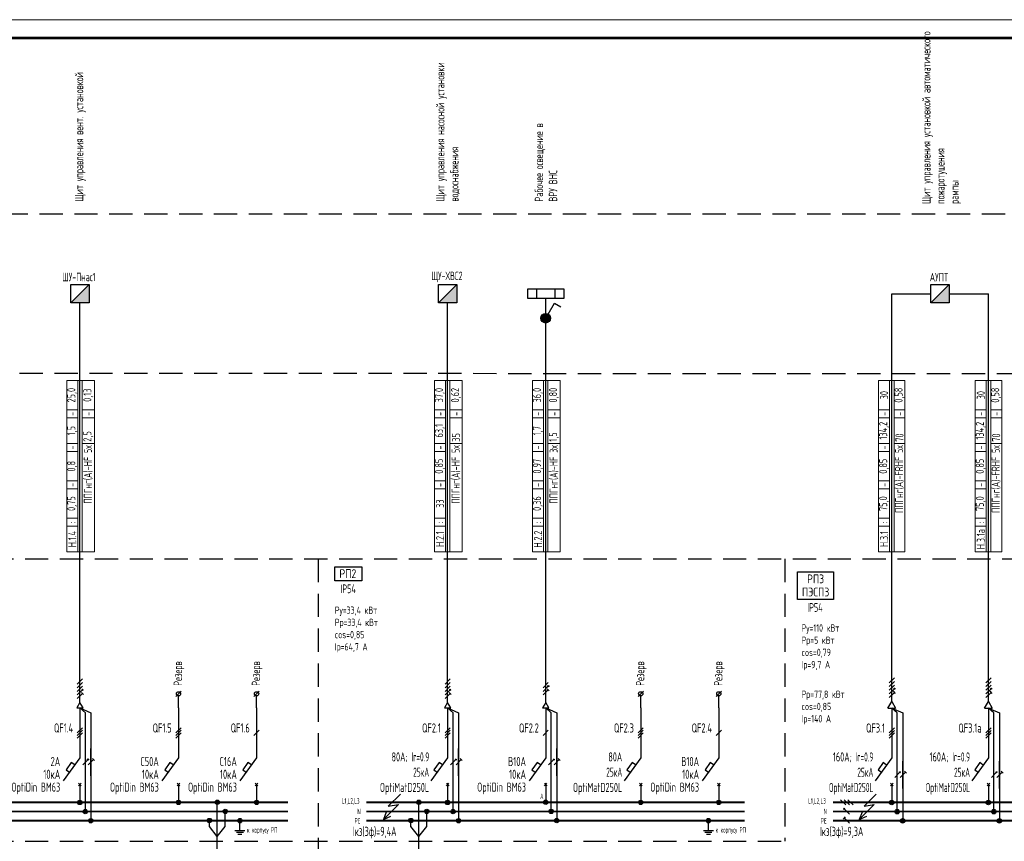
# Model space of a CAD drawing. Header units: millimetres. Extents: x -101899 to 582947, y -77476 to 345289.
# Tile 24 of 100: x 21570 to 48443, y 80280 to 102708. Entities that reach past the tile are written whole.
import ezdxf
from ezdxf.enums import TextEntityAlignment as Align

# ---------------------------------------------------------------- set-up
doc = ezdxf.new("R2010")
doc.units = ezdxf.units.MM
doc.linetypes.add('штриховая2', pattern=[9.525, 6.35, -3.175])
doc.layers.get('Defpoints').update_dxf_attribs({"color": 253})
doc.layers.add('$_Блоки', color=7, linetype='Continuous')
doc.layers.add('текст', color=7, linetype='Continuous', lineweight=20)
doc.layers.add('ФОРМАТ', color=7, linetype='Continuous', lineweight=18)
doc.styles.add('$_Electrical_gost', font='cs_gost2304.shx', dxfattribs={"width": 0.8})
doc.styles.add('$_ГОСТ.15', font='gost-uw.shx', dxfattribs={"oblique": 15})
doc.styles.add('Electrical_gost', font='cs_gost2304.shx', dxfattribs={"height": 250})

# ---------------------------------------------------------------- blocks, each defined once
blk = doc.blocks.new('*U157')
at = {"layer": 'ФОРМАТ'}
blk.add_lwpolyline([(891, 420), (891, 0), (0, 0), (0, 420)], close=True, dxfattribs=at)
at = {"layer": 'ФОРМАТ', "lineweight": 53}
blk.add_lwpolyline([(20, 415), (20, 5), (886, 5), (886, 415)], close=True, dxfattribs=at)
blk = doc.blocks.new('*U29')
for p, q in [((0, 25.74), (0, 12.14)), ((0.71, 20.36), (-0.71, 18.94)), ((0.71, 19.65), (-0.71, 18.24)), ((0.71, 18.94), (-0.71, 17.53)), ((0, 12.14), (-4.55, 5.86)), ((-0.35, 5.2), (0.35, 4.49)), ((-0.35, 4.49), (0.35, 5.2)), ((0, 4.84), (0, 0))]:
    blk.add_line(p, q)
blk.add_lwpolyline([(-1.42, 10.18), (-2.35, 10.84), (-3.76, 8.87), (-2.85, 8.21)])
at = {"style": 'Electrical_gost', "flags": 8}
for tag, width, p in [('QF', 0.8, (-1.86, 20.29)), ('ХАРАКТЕРИСТИКА_И_ТОК', 0.8, (-5.38, 11.14)), ('ОТКЛЮЧАЮЩАЯ_СПОСОБНОСТЬ', 0.8, (-5.38, 7.64)), ('МАРКА', 0.6, (-5.38, 4.14))]:
    blk.add_attdef(tag, text='', height=2.5, dxfattribs=dict(at, width=width)).set_placement(p, align=Align.MIDDLE_RIGHT)
blk = doc.blocks.new('Точка соединения')
blk.add_hatch(color=256).paths.add_polyline_path([(0.6, 0, 1), (-0.6, 0, 1)])
blk.add_hatch(color=256).paths.add_polyline_path([(0.6, 0, 1), (-0.6, 0, 1)])
blk.add_circle((0, 0), 0.6)
blk.add_circle((0, 0), 0.6)
blk = doc.blocks.new('*U30')
for p, q in [((0, 25.74), (0, 12.14)), ((0.71, 19.65), (-0.71, 18.24)), ((0, 12.14), (-4.55, 5.86)), ((-0.35, 5.2), (0.35, 4.49)), ((-0.35, 4.49), (0.35, 5.2)), ((0, 4.84), (0, 0))]:
    blk.add_line(p, q)
blk.add_lwpolyline([(-1.42, 10.18), (-2.35, 10.84), (-3.76, 8.87), (-2.85, 8.21)])
at = {"style": 'Electrical_gost', "flags": 8}
for tag, width, p in [('QF', 0.8, (-1.86, 20.29)), ('ХАРАКТЕРИСТИКА_И_ТОК', 0.8, (-5.38, 11.14)), ('ОТКЛЮЧАЮЩАЯ_СПОСОБНОСТЬ', 0.8, (-5.38, 7.64)), ('МАРКА', 0.6, (-5.38, 4.14))]:
    blk.add_attdef(tag, text='', height=2.5, dxfattribs=dict(at, width=width)).set_placement(p, align=Align.MIDDLE_RIGHT)
blk = doc.blocks.new('*T264')
at = {"layer": 'Defpoints', "color": 8, "linetype": 'ByBlock', "lineweight": 0, "transparency": 16777216}
for p, q in [((0, 0), (0, 4680)), ((0, 4680), (755, 4680)), ((300, 0), (300, 4680)), ((420, 0), (420, 4680)), ((755, 0), (755, 4680)), ((0, 3880), (300, 3880)), ((420, 3880), (755, 3880)), ((0, 3660), (300, 3660)), ((420, 3660), (755, 3660)), ((0, 2960), (300, 2960)), ((420, 2960), (755, 2960)), ((0, 2740), (300, 2740)), ((0, 1940), (300, 1940)), ((0, 1720), (300, 1720)), ((0, 920), (300, 920)), ((0, 700), (300, 700)), ((0, 0), (755, 0))]:
    blk.add_line(p, q, dxfattribs=at)
at = {"color": 0, "transparency": 16777216, "char_height": 220, "rotation": 90, "style": '$_Electrical_gost'}
for s, insert, width, attachment_point in [('37,0', (150, 4280), 800, 5), ('0,62', (588, 4280), 800, 5), ('-', (150, 3770), 220, 5), ('-', (588, 3770), 220, 5), ('63,1', (150, 3310), 700, 5), ('35', (588, 3010), 600, 4), ('-', (150, 2850), 220, 5), ('{\\C256;ППГнг(А)-HF 5х}', (588, 2910), 2860, 6), ('0,85', (150, 2340), 800, 5), ('-', (150, 1830), 220, 5), ('33', (150, 1320), 800, 5), (':', (150, 810), 220, 5), ('Н.2.1', (150, 350), 700, 5)]:
    blk.add_mtext(s, dxfattribs=dict(at, insert=insert, width=width, attachment_point=attachment_point))
blk = doc.blocks.new('*U27')
at = {"layer": '$_Блоки'}
h = blk.add_hatch(color=0, dxfattribs=at)
h.dxf.hatch_style = 1
h.paths.add_polyline_path([(2.5, 0), (2.5, 5), (-2.5, 0)])
at = {"layer": '$_Блоки', "color": 0}
blk.add_line((-2.5, 0), (2.5, 5), dxfattribs=at)
blk.add_lwpolyline([(-2.5, 5), (2.5, 5), (2.5, 0), (-2.5, 0)], close=True, dxfattribs=at)
at = {"layer": '$_Блоки', "style": 'Electrical_gost', "flags": 1}
for tag, p in [('ПОМЕЩЕНИЕ_№', (-0.37, 26.83)), ('ГРУППА_№', (-0.37, 22.83)), ('НАИМЕНОВАНИЕ', (-0.37, 18.83)), ('ПРИМЕЧАНИЕ', (-0.37, 14.83))]:
    blk.add_attdef(tag, text='', height=2.5, dxfattribs=at).set_placement(p, align=Align.TOP_LEFT)
blk = doc.blocks.new('*T265')
at = {"layer": 'Defpoints', "color": 8, "linetype": 'ByBlock', "lineweight": 0, "transparency": 16777216}
for p, q in [((0, 0), (0, 4680)), ((0, 4680), (755, 4680)), ((300, 0), (300, 4680)), ((420, 0), (420, 4680)), ((755, 0), (755, 4680)), ((0, 3880), (300, 3880)), ((420, 3880), (755, 3880)), ((0, 3660), (300, 3660)), ((420, 3660), (755, 3660)), ((0, 2960), (300, 2960)), ((420, 2960), (755, 2960)), ((0, 2740), (300, 2740)), ((0, 1940), (300, 1940)), ((0, 1720), (300, 1720)), ((0, 920), (300, 920)), ((0, 700), (300, 700)), ((0, 0), (755, 0))]:
    blk.add_line(p, q, dxfattribs=at)
at = {"color": 0, "transparency": 16777216, "char_height": 220, "rotation": 90, "style": '$_Electrical_gost'}
for s, insert, width, attachment_point in [('36,0', (150, 4280), 800, 5), ('0,80', (588, 4280), 800, 5), ('-', (150, 3770), 220, 5), ('-', (588, 3770), 220, 5), ('1,7', (150, 3310), 700, 5), ('1,5', (588, 3010), 600, 4), ('-', (150, 2850), 220, 5), ('{\\C256;ППГнг(А)-HF 3х}', (588, 2910), 2860, 6), ('0,97', (150, 2340), 800, 5), ('-', (150, 1830), 220, 5), ('0,36', (150, 1320), 800, 5), (':', (150, 810), 220, 5), ('Н.2.2', (150, 350), 700, 5)]:
    blk.add_mtext(s, dxfattribs=dict(at, insert=insert, width=width, attachment_point=attachment_point))
blk = doc.blocks.new('*T268')
at = {"layer": 'Defpoints', "color": 8, "linetype": 'ByBlock', "lineweight": 0, "transparency": 16777216}
for p, q in [((0, 0), (0, 4680)), ((0, 4680), (720, 4680)), ((300, 0), (300, 4680)), ((420, 0), (420, 4680)), ((720, 0), (720, 4680)), ((0, 3880), (300, 3880)), ((420, 3880), (720, 3880)), ((0, 3660), (300, 3660)), ((420, 3660), (720, 3660)), ((0, 2960), (300, 2960)), ((420, 2960), (720, 2960)), ((0, 2740), (300, 2740)), ((0, 1940), (300, 1940)), ((0, 1720), (300, 1720)), ((0, 920), (300, 920)), ((0, 700), (300, 700)), ((0, 0), (720, 0))]:
    blk.add_line(p, q, dxfattribs=at)
at = {"color": 0, "transparency": 16777216, "char_height": 220, "rotation": 90, "style": '$_Electrical_gost'}
for s, insert, width, attachment_point in [('30', (150, 4280), 800, 5), ('0,58', (570, 4280), 800, 5), ('-', (150, 3770), 220, 5), ('-', (570, 3770), 220, 5), ('134,2', (150, 3310), 700, 5), ('70', (570, 3010), 600, 4), ('-', (150, 2850), 220, 5), ('{\\C256;ППГнг(А)-FRHF 5х}', (570, 2910), 2860, 6), ('0,85', (150, 2340), 800, 5), ('-', (150, 1830), 220, 5), ('75,0', (150, 1320), 800, 5), (':', (150, 810), 220, 5), ('Н.3.1', (150, 350), 700, 5)]:
    blk.add_mtext(s, dxfattribs=dict(at, insert=insert, width=width, attachment_point=attachment_point))
blk = doc.blocks.new('*U15')
h = blk.add_hatch(color=256)
h.dxf.hatch_style = 1
h.paths.add_polyline_path([(0.86, -0.29, 1), (0.56, -0.29, 1)])
for p, q in [((0.71, 2.71), (-0.71, 1.29)), ((0, -3.75), (0, 3.75)), ((0.71, 1.71), (-0.71, 0.29)), ((0.71, 0.71), (-0.71, -0.71)), ((0.71, -0.29), (-0.71, -1.71)), ((0.71, -1.29), (-0.71, -2.71)), ((0.99, -1.58), (0.42, -1.01))]:
    blk.add_line(p, q)
blk.add_circle((0.71, -0.29), 0.15)
blk = doc.blocks.new('*U13')
h = blk.add_hatch(color=256)
h.dxf.hatch_style = 1
h.paths.add_polyline_path([(0.86, 0.71, 1), (0.56, 0.71, 1)])
h = blk.add_hatch(color=256)
h.dxf.hatch_style = 1
h.paths.add_polyline_path([(0.86, 0.71, 1), (0.56, 0.71, 1)])
for p, q in [((0, -3.75), (0, 3.75)), ((-0.71, -0.71), (0.71, 0.71))]:
    blk.add_line(p, q)
blk.add_circle((0.71, 0.71), 0.15)
blk.add_circle((0.71, 0.71), 0.15)
blk = doc.blocks.new('*U12')
for p, q in [((0, -3.75), (0, 3.75)), ((-0.71, -0.71), (0.71, 0.71)), ((0.99, 0.42), (0.42, 0.99))]:
    blk.add_line(p, q)
blk = doc.blocks.new('*T269')
at = {"layer": 'Defpoints', "color": 8, "linetype": 'ByBlock', "lineweight": 0, "transparency": 16777216}
for p, q in [((0, 0), (0, 4680)), ((0, 4680), (720, 4680)), ((300, 0), (300, 4680)), ((420, 0), (420, 4680)), ((720, 0), (720, 4680)), ((0, 3880), (300, 3880)), ((420, 3880), (720, 3880)), ((0, 3660), (300, 3660)), ((420, 3660), (720, 3660)), ((0, 2960), (300, 2960)), ((420, 2960), (720, 2960)), ((0, 2740), (300, 2740)), ((0, 1940), (300, 1940)), ((0, 1720), (300, 1720)), ((0, 920), (300, 920)), ((0, 700), (300, 700)), ((0, 0), (720, 0))]:
    blk.add_line(p, q, dxfattribs=at)
at = {"color": 0, "transparency": 16777216, "char_height": 220, "rotation": 90, "style": '$_Electrical_gost'}
for s, insert, width, attachment_point in [('30', (150, 4280), 800, 5), ('0,58', (570, 4280), 800, 5), ('-', (150, 3770), 220, 5), ('-', (570, 3770), 220, 5), ('134,2', (150, 3310), 700, 5), ('70', (570, 3010), 600, 4), ('-', (150, 2850), 220, 5), ('{\\C256;ППГнг(А)-FRHF 5х}', (570, 2910), 2860, 6), ('0,85', (150, 2340), 800, 5), ('-', (150, 1830), 220, 5), ('75,0', (150, 1320), 800, 5), (':', (150, 810), 220, 5), ('Н.3.1а', (150, 350), 700, 5)]:
    blk.add_mtext(s, dxfattribs=dict(at, insert=insert, width=width, attachment_point=attachment_point))
blk = doc.blocks.new('*U9')
for p, q in [((3.75, 0), (-3.75, 0)), ((-1.71, 0.71), (-0.29, -0.71)), ((-0.71, 0.71), (0.71, -0.71)), ((0.29, 0.71), (1.71, -0.71))]:
    blk.add_line(p, q)
blk = doc.blocks.new('*U10')
h = blk.add_hatch(color=256)
h.dxf.hatch_style = 1
h.paths.add_polyline_path([(-0.56, 0.71, 1), (-0.86, 0.71, 1)])
h = blk.add_hatch(color=256)
h.dxf.hatch_style = 1
h.paths.add_polyline_path([(-0.56, 0.71, 1), (-0.86, 0.71, 1)])
for p, q in [((3.75, 0), (-3.75, 0)), ((0.71, -0.71), (-0.71, 0.71))]:
    blk.add_line(p, q)
blk.add_circle((-0.71, 0.71), 0.15)
blk.add_circle((-0.71, 0.71), 0.15)
blk = doc.blocks.new('*U11')
for p, q in [((3.75, 0), (-3.75, 0)), ((-0.42, 0.99), (-0.99, 0.42)), ((0.71, -0.71), (-0.71, 0.71))]:
    blk.add_line(p, q)
blk = doc.blocks.new('*U257')
at = {"layer": '$_Блоки'}
h = blk.add_hatch(color=0, dxfattribs=at)
h.dxf.hatch_style = 1
h.paths.add_polyline_path([(1.3, 0, 1), (-1.3, 0, 1)])
at = {"layer": '$_Блоки', "color": 0}
for p, q in [((0.65, 1.13), (2.4, 4.16)), ((2.4, 4.16), (4.13, 3.16))]:
    blk.add_line(p, q, dxfattribs=at)
blk.add_circle((0, 0), 1.3, dxfattribs=at)
at = {"layer": '$_Блоки', "color": 0, "style": 'Electrical_gost', "flags": 1}
for tag, p in [('ПОМЕЩЕНИЕ_№', (-0.38, 22.55)), ('ГРУППА_№', (-0.38, 18.55)), ('НАИМЕНОВАНИЕ', (-0.38, 14.55)), ('ПРИМЕЧАНИЕ', (-0.38, 10.55))]:
    blk.add_attdef(tag, text='', height=2.5, dxfattribs=at).set_placement(p, align=Align.TOP_LEFT)
blk = doc.blocks.new('Светильник линейный светодиодный')
for p, q in [((-2.5, 1.25), (-2.5, -1.25)), ((2.5, 1.25), (2.5, -1.25))]:
    blk.add_line(p, q)
blk.add_lwpolyline([(-5, 1.25), (5, 1.25), (5, -1.25), (-5, -1.25)], close=True)
at = {"style": 'Electrical_gost'}
blk.add_attdef('ГРУППА', text='', height=2.5, dxfattribs=at).set_placement((-2.89, 2.37), align=Align.BOTTOM_RIGHT)
blk.add_attdef('ОБОЗНАЧЕНИЕ', text='', height=2.5, dxfattribs=at).set_placement((2.11, 2.37), align=Align.BOTTOM_LEFT)
at = {"style": 'Electrical_gost', "flags": 1}
for tag, p in [('НАИМЕНОВАНИЕ', (-0.39, -6.16)), ('ТИП', (-0.36, -10.3))]:
    blk.add_attdef(tag, text='', height=2.5, dxfattribs=at).set_placement(p, align=Align.BOTTOM_CENTER)
blk = doc.blocks.new('*U14')
h = blk.add_hatch(color=256)
h.dxf.hatch_style = 1
h.paths.add_polyline_path([(0.86, 0.71, 1), (0.56, 0.71, 1)])
for p, q in [((0, -3.75), (0, 3.75)), ((0.71, 1.71), (-0.71, 0.29)), ((0.71, 0.71), (-0.71, -0.71)), ((0.71, -0.29), (-0.71, -1.71)), ((0.99, -0.58), (0.42, -0.01))]:
    blk.add_line(p, q)
blk.add_circle((0.71, 0.71), 0.15)
blk = doc.blocks.new('*T435')
at = {"layer": 'Defpoints', "color": 8, "linetype": 'ByBlock', "lineweight": 0, "transparency": 16777216}
for p, q in [((0, 0), (0, 4680)), ((0, 4680), (755, 4680)), ((300, 0), (300, 4680)), ((420, 0), (420, 4680)), ((755, 0), (755, 4680)), ((0, 3880), (300, 3880)), ((420, 3880), (755, 3880)), ((0, 3660), (300, 3660)), ((420, 3660), (755, 3660)), ((0, 2960), (300, 2960)), ((420, 2960), (755, 2960)), ((0, 2740), (300, 2740)), ((0, 1940), (300, 1940)), ((0, 1720), (300, 1720)), ((0, 920), (300, 920)), ((0, 700), (300, 700)), ((0, 0), (755, 0))]:
    blk.add_line(p, q, dxfattribs=at)
at = {"color": 0, "transparency": 16777216, "char_height": 220, "rotation": 90, "style": '$_Electrical_gost'}
for s, insert, width, attachment_point in [('25,0', (150, 4280), 800, 5), ('0,13', (588, 4280), 800, 5), ('-', (150, 3770), 220, 5), ('-', (588, 3770), 220, 5), ('1,5', (150, 3310), 700, 5), ('2,5', (588, 3010), 600, 4), ('-', (150, 2850), 220, 5), ('{\\C256;ППГнг(А)-HF 5х}', (588, 2910), 2860, 6), ('0,8', (150, 2340), 800, 5), ('-', (150, 1830), 220, 5), ('0,75', (150, 1320), 800, 5), (':', (150, 810), 220, 5), ('Н.1.4', (150, 350), 700, 5)]:
    blk.add_mtext(s, dxfattribs=dict(at, insert=insert, width=width, attachment_point=attachment_point))

msp = doc.modelspace()

# ---------------------------------------------------------------- linework, layer by layer
for p, q in [((45372.2, 95227.8), (46441.5, 95227.8)), ((46943.9, 95227.8), (48010.6, 95227.8)), ((45267.2, 83918.4), (45372.2, 84100.3)), ((45267.2, 83918.4), (45477.2, 83918.4)), ((45372.2, 84100.3), (45477.2, 83918.4)), ((47905.7, 83918.4), (48010.7, 84100.3)), ((47905.7, 83918.4), (48115.7, 83918.4)), ((48010.7, 84100.3), (48115.7, 83918.4)), ((32464, 79633.3), (32464, 81345.4)), ((27444.9, 80571.3), (27714.9, 80571.3)), ((27485.4, 80526.3), (27674.4, 80526.3)), ((27525.9, 80473.2), (27633.9, 80473.2)), ((40233, 80571.3), (40503, 80571.3)), ((40273.5, 80526.3), (40462.5, 80526.3)), ((40314, 80473.2), (40422, 80473.2))]:
    msp.add_line(p, q)
at = {"linetype": 'штриховая2', "ltscale": 100}
for points in [[(12584.9, 97410.9), (74915.8, 97410.9)], [(19660.7, 93060.1), (74915.8, 93038.6)], [(12190.6, 87990.6), (74915.8, 87990.6)], [(29716.9, 87990.6), (29716.9, 65164)], [(42455.6, 87990.6), (42455.6, 80280)], [(12190.6, 80280), (42455.6, 80280)]]:
    msp.add_lwpolyline(points, dxfattribs=at)
for points in [[(45372.2, 84100.3), (45372.2, 95227.8)], [(48010.7, 84100.3), (48010.6, 95227.8)], [(23213.9, 84069.9), (23213.9, 94977.4)], [(33250.4, 84069.9), (33250.4, 94977.4)], [(35925.7, 84069.9), (35925.7, 95102.4)], [(25832.3, 84234.3), (25977.2, 84379.1)], [(25904.8, 83919.6), (25904.8, 84249.1)], [(27962.7, 84234.3), (28107.5, 84379.1)], [(28035.1, 83919.6), (28035.1, 84249.1)], [(38447.2, 84234.3), (38592.1, 84379.1)], [(38519.7, 83919.6), (38519.7, 84249.1)], [(40577.6, 84234.3), (40722.4, 84379.1)], [(40650, 83919.6), (40650, 84249.1)], [(23300.6, 83919.7), (23213.9, 84069.9), (23127.2, 83919.7), (23300.6, 83919.7)], [(23363.9, 81095.4), (23363.9, 83786.3), (23213.9, 83919.7), (23513.9, 83786.3), (23513.9, 80845.4)], [(33337.1, 83919.7), (33250.4, 84069.9), (33163.7, 83919.7), (33337.1, 83919.7)], [(33400.4, 81095.3), (33400.4, 83786.2), (33250.4, 83919.6), (33550.4, 83786.2), (33550.4, 80845.3)], [(36012.4, 83919.7), (35925.7, 84069.9), (35839, 83919.7), (36012.4, 83919.7)], [(36075.7, 81095.3), (36075.7, 83786.2), (35925.7, 83919.6), (36225.7, 83786.2), (36225.7, 80845.3)], [(45522.3, 81094), (45522.3, 83784.9), (45372.2, 83918.3), (45672.3, 83784.9), (45672.3, 80844)], [(48160.7, 81094), (48160.7, 83784.9), (48010.7, 83918.3), (48310.7, 83784.9), (48310.7, 80844)], [(23213.9, 81491.1), (23213.9, 81341.8)], [(31959.5, 81567.8), (31629.3, 81237.9), (31907, 81281.6), (31496.7, 80879.1), (31700.6, 80962.3)], [(33250.4, 81491), (33250.4, 81341.7)], [(35925.7, 81491), (35925.7, 81341.7)], [(44946.2, 81567.8), (44616, 81237.9), (44893.8, 81281.7), (44483.4, 80879.1), (44687.4, 80962.3)], [(26964, 79633.3), (26964, 81345.3)], [(26964, 80415.4), (27180.6, 80683.5), (27180.6, 81095.3)], [(31574.4, 81079.6), (31496.7, 80879.1)], [(32464, 80415.4), (32680.6, 80683.5), (32680.6, 81095.3)], [(44561.1, 81079.6), (44483.4, 80879.1)], [(26964, 80415.4), (26747.4, 80683.5), (26747.4, 80853.4)], [(27579.9, 80571.3), (27579.9, 80844.1)], [(32464, 80415.4), (32247.4, 80683.5), (32247.4, 80853.5)], [(40368, 80571.3), (40368, 80844.1)]]:
    msp.add_lwpolyline(points)
for points in [[(30169.6, 87772.6), (30909, 87770.5), (30909, 87389.9), (30169.6, 87392.1)], [(42798, 87640.2), (43777.7, 87638.1), (43777.7, 86881.6), (42798, 86883.7)]]:
    msp.add_lwpolyline(points, close=True)
at = {"const_width": 50}
for points in [[(13429.7, 81345.4), (28897.2, 81345.4)], [(31026.4, 81345.3), (41357.9, 81345.3)], [(43767.6, 81345.3), (59685.4, 81344.1)], [(13429.7, 81095.4), (28897.2, 81095.4)], [(31026.4, 81095.3), (41357.9, 81095.3)], [(43767.6, 81095.3), (74056, 81094.1)], [(13429.7, 80845.4), (28897.2, 80845.4)], [(31026.4, 80845.3), (41357.9, 80845.3)], [(43767.6, 80845.3), (74050.7, 80844.1)]]:
    msp.add_lwpolyline(points, dxfattribs=at)
for centre in [(25904.7, 84306.7), (28035.1, 84306.7), (38519.7, 84306.7), (40650, 84306.7)]:
    msp.add_circle(centre, 57.6)

# ---------------------------------------------------------------- block references
at = {"yscale": 100, "zscale": 100}
for name, p, xscale in [('*U157', (3782.1, 60707.6), 100), ('*U27', (23213.9, 94977.4), 100), ('*U27', (33250.4, 94977.4), 100), ('*U27', (46691.5, 94977.8), 100), ('Светильник линейный светодиодный', (35925.7, 95227.4), -100), ('*U257', (35925.7, 94557.7), 100), ('*U15', (23213.9, 84444.9), 100), ('*U15', (33250.4, 84444.9), 100), ('*U14', (35925.7, 84444.9), 100), ('*U13', (23363.9, 82440.9), 100), ('*U12', (23513.9, 82440.9), 100), ('*U13', (33400.4, 82440.8), 100), ('*U12', (33550.4, 82440.8), 100), ('*U13', (36075.7, 82440.8), 100), ('*U12', (36225.7, 82440.8), 100), ('*U13', (45522.3, 82094.7), 100), ('*U12', (45672.3, 82094.8), 100), ('*U13', (48160.7, 82094.7), 100), ('*U12', (48310.7, 82094.8), 100), ('Точка соединения', (23210.4, 81340.5), 100), ('Точка соединения', (25904.8, 81341.7), 100), ('Точка соединения', (28035.1, 81341.7), 100), ('Точка соединения', (33246.9, 81340.5), 100), ('Точка соединения', (35925.7, 81345.3), 100), ('Точка соединения', (38519.7, 81341.7), 100), ('Точка соединения', (40650, 81341.7), 100), ('*U9', (44142.6, 81345.3), 100), ('*U10', (44142.6, 81095.3), 100), ('Точка соединения', (23360.4, 81090.5), 100), ('Точка соединения', (23510.4, 80840.5), 100), ('Точка соединения', (26747.4, 80846.8), 100), ('Точка соединения', (27180.6, 81095.3), 100), ('Точка соединения', (32247.4, 80846.8), 100), ('Точка соединения', (32680.6, 81095.3), 100), ('Точка соединения', (33396.9, 81090.5), 100), ('Точка соединения', (33546.9, 80840.5), 100), ('Точка соединения', (36075.7, 81095.3), 100), ('Точка соединения', (36225.7, 80845.3), 100), ('*U11', (44142.6, 80845.3), 100)]:
    msp.add_blockref(name, p, dxfattribs=dict(at, xscale=xscale))
for name, p in [('*T435', (22853.9, 88178.6)), ('*T264', (32890.4, 88178.5)), ('*T265', (35564, 88178.5)), ('*T268', (45012.2, 88178.5)), ('*T269', (47650.7, 88178.5))]:
    msp.add_blockref(name, p)
at = {"color": 32, "true_color": 0xcd6928, "xscale": 100, "yscale": 100, "zscale": 100}
for name, p in [('*U15', (45372.2, 84475.3)), ('*U15', (48010.7, 84475.3)), ('Точка соединения', (45368.7, 81339.2)), ('Точка соединения', (48007.2, 81339.2)), ('Точка соединения', (27579.9, 80844)), ('Точка соединения', (40368, 80844)), ('Точка соединения', (45518.7, 81089.2)), ('Точка соединения', (45668.7, 80839.2)), ('Точка соединения', (48157.2, 81089.2)), ('Точка соединения', (48307.2, 80839.2))]:
    msp.add_blockref(name, p, dxfattribs=at)
ref = msp.add_blockref('*U29', (23213.9, 81345.4), dxfattribs=dict(xscale=100, yscale=100, zscale=100))
ref.add_attrib('QF', 'QF1.4', dxfattribs={"height": 250, "style": 'Electrical_gost', "width": 0.8}).set_placement((23027.4, 83374.4), align=Align.MIDDLE_RIGHT)
ref.add_attrib('ХАРАКТЕРИСТИКА_И_ТОК', '2А', dxfattribs={"height": 250, "style": 'Electrical_gost', "width": 0.8}).set_placement((22676.2, 82459.5), align=Align.MIDDLE_RIGHT)
ref.add_attrib('ОТКЛЮЧАЮЩАЯ_СПОСОБНОСТЬ', '10кА', dxfattribs={"height": 250, "style": 'Electrical_gost', "width": 0.8}).set_placement((22676.2, 82109.5), align=Align.MIDDLE_RIGHT)
ref.add_attrib('МАРКА', 'OptiDin ВМ63', dxfattribs={"height": 250, "style": 'Electrical_gost', "width": 0.7}).set_placement((22676.2, 81759.5), align=Align.MIDDLE_RIGHT)
ref = msp.add_blockref('*U29', (25904.8, 81345.3), dxfattribs=dict(xscale=100, yscale=100, zscale=100))
ref.add_attrib('QF', 'QF1.5', dxfattribs={"height": 250, "style": 'Electrical_gost', "width": 0.8}).set_placement((25718.3, 83374.2), align=Align.MIDDLE_RIGHT)
ref.add_attrib('ХАРАКТЕРИСТИКА_И_ТОК', 'С50А', dxfattribs={"height": 250, "style": 'Electrical_gost', "width": 0.8}).set_placement((25367.1, 82459.4), align=Align.MIDDLE_RIGHT)
ref.add_attrib('ОТКЛЮЧАЮЩАЯ_СПОСОБНОСТЬ', '10кА', dxfattribs={"height": 250, "style": 'Electrical_gost', "width": 0.8}).set_placement((25367.1, 82109.4), align=Align.MIDDLE_RIGHT)
ref.add_attrib('МАРКА', 'OptiDin ВМ63', dxfattribs={"height": 250, "style": 'Electrical_gost', "width": 0.7}).set_placement((25367.1, 81759.4), align=Align.MIDDLE_RIGHT)
ref = msp.add_blockref('*U30', (28035.1, 81345.3), dxfattribs=dict(xscale=100, yscale=100, zscale=100))
ref.add_attrib('QF', 'QF1.6', dxfattribs={"height": 250, "style": 'Electrical_gost', "width": 0.8}).set_placement((27848.6, 83374.2), align=Align.MIDDLE_RIGHT)
ref.add_attrib('ХАРАКТЕРИСТИКА_И_ТОК', 'С16А', dxfattribs={"height": 250, "style": 'Electrical_gost', "width": 0.8}).set_placement((27497.5, 82459.4), align=Align.MIDDLE_RIGHT)
ref.add_attrib('ОТКЛЮЧАЮЩАЯ_СПОСОБНОСТЬ', '10кА', dxfattribs={"height": 250, "style": 'Electrical_gost', "width": 0.8}).set_placement((27497.5, 82109.4), align=Align.MIDDLE_RIGHT)
ref.add_attrib('МАРКА', 'OptiDin ВМ63', dxfattribs={"height": 250, "style": 'Electrical_gost', "width": 0.7}).set_placement((27497.5, 81759.4), align=Align.MIDDLE_RIGHT)
ref = msp.add_blockref('*U29', (33250.4, 81345.3), dxfattribs=dict(xscale=100, yscale=100, zscale=100))
ref.add_attrib('QF', 'QF2.1', dxfattribs={"height": 250, "style": 'Electrical_gost', "width": 0.8}).set_placement((33063.9, 83374.3), align=Align.MIDDLE_RIGHT)
ref = msp.add_blockref('*U30', (35925.7, 81345.3), dxfattribs=dict(xscale=100, yscale=100, zscale=100))
ref.add_attrib('QF', 'QF2.2', dxfattribs={"height": 250, "style": 'Electrical_gost', "width": 0.8}).set_placement((35739.2, 83374.2), align=Align.MIDDLE_RIGHT)
ref.add_attrib('ХАРАКТЕРИСТИКА_И_ТОК', 'B10А', dxfattribs={"height": 250, "style": 'Electrical_gost', "width": 0.8}).set_placement((35388.1, 82459.4), align=Align.MIDDLE_RIGHT)
ref.add_attrib('ОТКЛЮЧАЮЩАЯ_СПОСОБНОСТЬ', '10кА', dxfattribs={"height": 250, "style": 'Electrical_gost', "width": 0.8}).set_placement((35388.1, 82109.4), align=Align.MIDDLE_RIGHT)
ref.add_attrib('МАРКА', 'OptiDin ВМ63', dxfattribs={"height": 250, "style": 'Electrical_gost', "width": 0.7}).set_placement((35388.1, 81759.4), align=Align.MIDDLE_RIGHT)
ref = msp.add_blockref('*U29', (38519.7, 81345.3), dxfattribs=dict(xscale=100, yscale=100, zscale=100))
ref.add_attrib('QF', 'QF2.3', dxfattribs={"height": 250, "style": 'Electrical_gost', "width": 0.8}).set_placement((38333.2, 83374.2), align=Align.MIDDLE_RIGHT)
ref = msp.add_blockref('*U30', (40650, 81345.3), dxfattribs=dict(xscale=100, yscale=100, zscale=100))
ref.add_attrib('QF', 'QF2.4', dxfattribs={"height": 250, "style": 'Electrical_gost', "width": 0.8}).set_placement((40463.5, 83374.2), align=Align.MIDDLE_RIGHT)
ref.add_attrib('ХАРАКТЕРИСТИКА_И_ТОК', 'В10А', dxfattribs={"height": 250, "style": 'Electrical_gost', "width": 0.8}).set_placement((40112.4, 82459.4), align=Align.MIDDLE_RIGHT)
ref.add_attrib('ОТКЛЮЧАЮЩАЯ_СПОСОБНОСТЬ', '10кА', dxfattribs={"height": 250, "style": 'Electrical_gost', "width": 0.8}).set_placement((40112.4, 82109.4), align=Align.MIDDLE_RIGHT)
ref.add_attrib('МАРКА', 'OptiDin ВМ63', dxfattribs={"height": 250, "style": 'Electrical_gost', "width": 0.7}).set_placement((40112.4, 81759.4), align=Align.MIDDLE_RIGHT)
ref = msp.add_blockref('*U29', (45372.2, 81344), dxfattribs=dict(xscale=100, yscale=100, zscale=100))
ref.add_attrib('QF', 'QF3.1', dxfattribs={"height": 250, "style": 'Electrical_gost', "width": 0.8}).set_placement((45185.8, 83373), align=Align.MIDDLE_RIGHT)
ref = msp.add_blockref('*U29', (48010.7, 81344), dxfattribs=dict(xscale=100, yscale=100, zscale=100))
ref.add_attrib('QF', 'QF3.1а', dxfattribs={"height": 250, "style": 'Electrical_gost', "width": 0.8}).set_placement((47824.2, 83373), align=Align.MIDDLE_RIGHT)
at = {"color": 7, "xscale": 100, "yscale": 100, "zscale": 100}
for p in [(26964, 81345.3), (32464, 81345.4)]:
    msp.add_blockref('Точка соединения', p, dxfattribs=at)

# ---------------------------------------------------------------- texts
at = {"layer": 'текст', "linetype": 'Continuous', "style": '$_ГОСТ.15', "width": 0.8}
for p in [(30220.6, 87052.2), (42961.9, 86543.9)]:
    msp.add_text(' IP54', height=240, dxfattribs=at).set_placement(p)
at = {"layer": 'текст', "linetype": 'Continuous', "char_height": 230, "attachment_point": 4, "rotation": 90, "style": '$_Electrical_gost'}
for s, insert, width in [('Щит управления насосной установки водоснабжения', (33258.3, 97743.5), 4175.86), ('Щит управления вент. установкой', (23221.8, 97743.6), 4175.86), ('Рабочее освещение в \\PВРУ ВНС', (35933.6, 97743.5), 4175.86), ('Щит управления установкой автоматического пожаротушения\\Pрампы', (46728.5, 97678), 4325.728), ('Резерв', (25918, 84524.6), 580.135), ('Резерв', (28048.3, 84524.6), 580.135), ('Резерв', (38532.9, 84524.6), 580.135), ('Резерв', (40663.2, 84524.6), 580.135)]:
    msp.add_mtext(s, dxfattribs=dict(at, insert=insert, width=width))
at = {"layer": 'текст', "linetype": 'Continuous', "attachment_point": 4, "style": '$_Electrical_gost'}
for s, insert, char_height, width in [('{\\W0.7;ШУ-Пнас1}', (22729.2, 95684.5), 230, 1050.349), ('{\\W0.7;ЩУ-ХВС2}', (32803.8, 95684.5), 230, 1050.349), ('{\\W0.8;АУПТ}', (46408.2, 95678.8), 230, 635.333), ('{\\W0.7;L1,L2,L3}', (30362.7, 81366.8), 150, 537.073), ('{\\W0.7;L1,L2,L3}', (43089, 81365.6), 150, 537.073), ('{\\W0.7;N}', (30786.7, 81094.4), 150, 81.167), ('{\\W0.7;N}', (43513, 81093.2), 150, 81.167), ('{\\W0.7;РЕ}', (30712.2, 80839.2), 150, 141.638), ('{\\W0.7;РЕ}', (43438.5, 80838), 150, 141.638), ('{\\W0.7;к корпусу РП}', (27775.7, 80571.3), 150, 879.83), ('{\\W0.7;к корпусу РП}', (40563.8, 80571.3), 150, 879.83)]:
    msp.add_mtext(s, dxfattribs=dict(at, insert=insert, char_height=char_height, width=width))
at = {"layer": 'текст', "linetype": 'Continuous', "char_height": 240, "width": 1172.897, "attachment_point": 5, "line_spacing_factor": 0.892432, "style": '$_ГОСТ.15'}
for s, insert in [('\\A1;{\\Q0;РП2}', (30525.6, 87587.8)), ('\\A1;{\\Q0;РП3\\PПЭСПЗ}', (43293.1, 87264.7))]:
    msp.add_mtext(s, dxfattribs=dict(at, insert=insert))
at = {"layer": 'текст', "style": '$_Electrical_gost'}
for s, insert, char_height, width, attachment_point in [('{\\C0;Ру=33,4 кВт\\PРр=33,4 кВт\\Pcos=0,85\\PIр=64,7 А}', (30170.6, 86061.8), 200, 1297.988, 4), ('{\\C0;Ру=110 кВт\\PРр=5 кВт\\Pcos=0,79\\PIр=9,7 А}', (42909.4, 85576.2), 200, 1145.884, 4), ('{\\C0;Рр=77,8 кВт\\Pcos=0,85\\PIр=140 А}', (42909.4, 83933.4), 200, 1296.594, 4), ('{\\W0.7;80А; \\W0.6;Ir=0.9\\P25кА\\P\\W0.7;OptiMatD250L}', (32745.8, 82129.7), 250, 1534.814, 6), ('{\\W0.7;80А\\P\\W0.6;25кА\\P\\W0.7;OptiMatD250L}', (38015.1, 82129.7), 250, 1534.814, 6), ('{\\W0.7;160А; \\W0.6;Ir=0.9\\P25кА\\POptiMatD250L}', (44867.6, 82128.5), 250, 1327.157, 6), ('{\\W0.7;160А; \\W0.6;Ir=0.9\\P25кА\\POptiMatD250L}', (47506.1, 82128.5), 250, 1327.157, 6), ('{\\W0.7;А}', (35774.7, 81504.1), 150, 78.312, 4)]:
    msp.add_mtext(s, dxfattribs=dict(at, insert=insert, char_height=char_height, width=width, attachment_point=attachment_point))
at = {"layer": 'текст', "linetype": 'штриховая2', "char_height": 250, "width": 1515.35, "attachment_point": 6, "style": '$_Electrical_gost'}
for s, insert in [('{\\W0.7;Iкз(3ф)=9,4А}', (31853.6, 80517.4)), ('{\\W0.7;Iкз(3ф)=9,3А}', (44594.8, 80517.4))]:
    msp.add_mtext(s, dxfattribs=dict(at, insert=insert))

doc.saveas('drawing.dxf')
